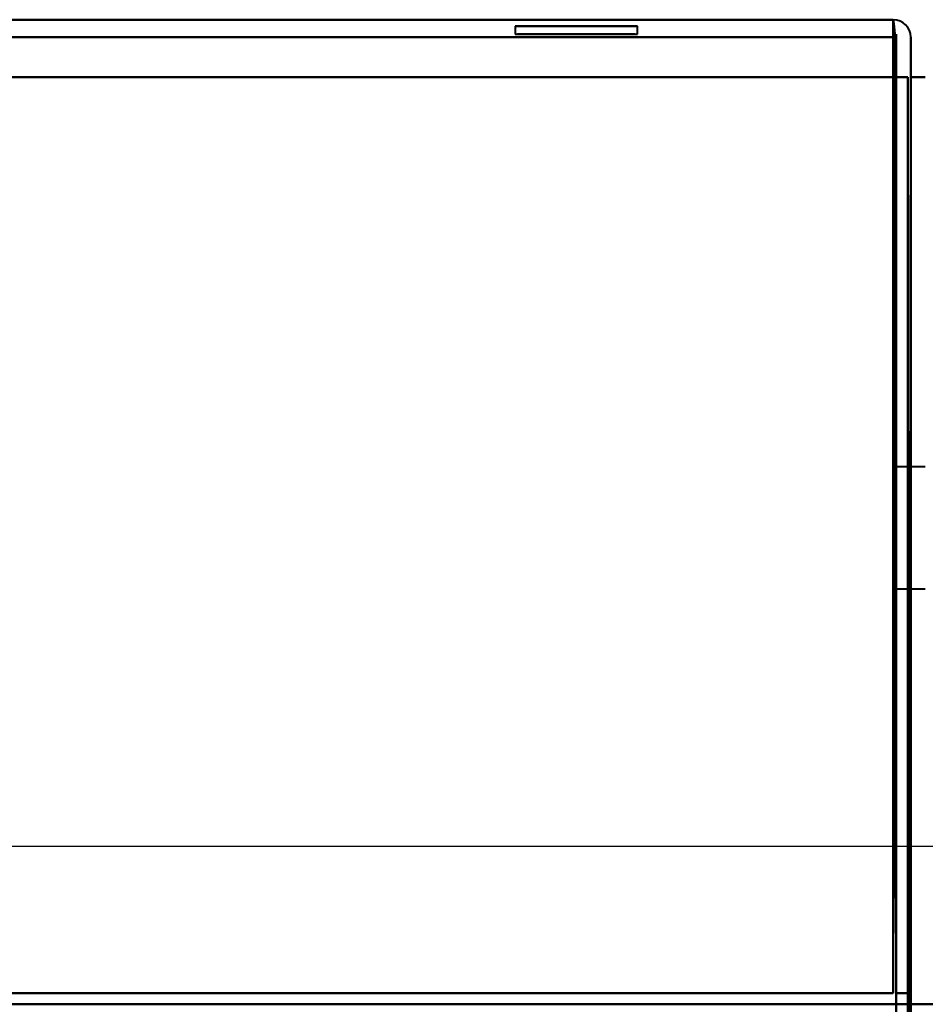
# Model space of a CAD drawing. Header units: millimetres. Extents: x -1115 to 1388, y -280 to 1010.
# Tile 39 of 76: x 296 to 327, y 129 to 163. Entities that reach past the tile are written whole.
import ezdxf

# ---------------------------------------------------------------- set-up
doc = ezdxf.new("R2010")
doc.units = ezdxf.units.MM
for name, color, linetype, lineweight in [('A-ANNO-DIMS', 211, 'Continuous', 30), ('A-ANNO-DIMS-20', 211, 'Continuous', 30), ('G-IMPT', 8, 'Continuous', 40)]:
    doc.layers.add(name, color=color, linetype=linetype, lineweight=lineweight)
doc.styles.add('Arial_1', font='arial.ttf', dxfattribs={"height": 60})
doc.dimstyles.new('Linéaire', dxfattribs={"dimscale": 304.8, "dimtxt": 61.215564, "dimasz": 0.131234, "dimexe": 0.131234, "dimexo": 0.131234, "dimgap": 0.131234, "dimtad": 1, "dimdec": 0, "dimzin": 0, "dimdsep": 46, "dimtxsty": 'Arial_1', "dimblk1": 'OBLIQUE', "dimblk2": 'OBLIQUE', "dimsah": 1, "dimcen": 0.09, "dimazin": 0, "dimtfac": 1, "dimtdec": 4, "dimtix": 1, "dimtmove": 0, "dimatfit": 3, "dimfxl": 1, "dimtvp": 1, "dimtfill": 1, "dimtolj": 1, "dimtzin": 0, "dimarcsym": 2})

# ---------------------------------------------------------------- blocks, each defined once
blk = doc.blocks.new('NEXA 700 CALQUES_dwg-751640-Droite')
at = {"layer": 'G-IMPT'}
for p, q in [((325.9, 163.352), (-323.9, 163.352)), ((319.165, 163.352), (310.835, 163.352)), ((315, 163.352), (310.835, 163.352)), ((319.165, 163.352), (310.835, 163.352)), ((315, 163.352), (310.835, 163.352)), ((310.835, 163.352), (315, 163.352)), ((310.835, 163.352), (315, 163.352)), ((319.165, 163.352), (315, 163.352)), ((319.165, 163.352), (315, 163.352)), ((315, 163.352), (319.165, 163.352)), ((315, 163.352), (319.165, 163.352)), ((325.9, 162.752), (325.9, 163.352)), ((325.9, 162.752), (325.9, 163.352)), ((325.9, 163.352), (325.9, 162.752)), ((325.9, 163.352), (325.9, 162.752)), ((312.9, 163.124), (312.9, 162.852)), ((312.9, 163.124), (312.9, 162.852)), ((312.9, 163.124), (315, 163.124)), ((317.1, 163.124), (312.9, 163.124)), ((317.1, 163.124), (312.9, 163.124)), ((312.9, 163.124), (315, 163.124)), ((317.1, 163.124), (312.9, 163.124)), ((317.1, 163.124), (312.9, 163.124)), ((315, 163.124), (317.1, 163.124)), ((315, 163.124), (317.1, 163.124)), ((315, 163.124), (317.1, 163.124)), ((315, 163.124), (317.1, 163.124)), ((317.1, 162.852), (317.1, 163.124)), ((317.1, 162.852), (317.1, 163.124)), ((312.9, 162.852), (315, 162.852)), ((312.9, 162.852), (317.1, 162.852)), ((312.9, 162.852), (317.1, 162.852)), ((312.9, 162.852), (315, 162.852)), ((315, 162.852), (312.98, 162.852)), ((315, 162.852), (312.98, 162.852)), ((317.02, 162.852), (315, 162.852)), ((315, 162.852), (317.1, 162.852)), ((317.02, 162.852), (315, 162.852)), ((315, 162.852), (317.1, 162.852)), ((327, 147.972), (326, 147.972)), ((327, 147.972), (326, 147.972)), ((327, 147.972), (326, 147.972)), ((326, 147.972), (326, 143.772)), ((326, 147.972), (326, 145.872)), ((326, 145.872), (326, 147.972)), ((326, 147.972), (326, 143.772)), ((326, 147.972), (326, 145.872)), ((326, 145.872), (326, 147.972)), ((326, 147.972), (326, 143.772)), ((326, 147.972), (326, 145.872)), ((326, 145.872), (326, 147.972)), ((326, 145.872), (326, 143.772)), ((326, 143.772), (326, 145.872)), ((326, 145.872), (326, 143.772)), ((326, 143.772), (326, 145.872)), ((326, 145.872), (326, 143.772)), ((326, 143.772), (326, 145.872)), ((326, 143.772), (327, 143.772)), ((326, 143.772), (327, 143.772)), ((326, 143.772), (327, 143.772))]:
    blk.add_line(p, q, dxfattribs=at)
at = {"layer": 'G-IMPT', "flags": 128}
for points in [[(-323.9, 163.352), (-161.45, 163.352), (1, 163.352), (163.45, 163.352), (325.9, 163.352)], [(325.9, 163.352), (163.45, 163.352), (1, 163.352), (-161.45, 163.352), (-323.9, 163.352)], [(-323.9, 163.352), (-161.45, 163.352), (1, 163.352), (163.45, 163.352), (325.9, 163.352)], [(325.9, 163.352), (163.45, 163.352), (1, 163.352), (-161.45, 163.352), (-323.9, 163.352)], [(325.9, 163.352), (325.9, 163.227), (325.9, 163.102), (325.9, 162.977), (325.9, 162.852)], [(325.95, 162.852), (325.937, 162.977), (325.925, 163.102), (325.913, 163.227), (325.9, 163.352)], [(325.9, 163.352), (325.913, 163.227), (325.925, 163.102), (325.937, 162.977), (325.95, 162.852)], [(325.9, 162.852), (325.9, 162.977), (325.9, 163.102), (325.9, 163.227), (325.9, 163.352)], [(325.9, 162.752), (163.45, 162.752), (1, 162.752), (-161.45, 162.752), (-323.9, 162.752)], [(-323.9, 162.752), (-161.45, 162.752), (1, 162.752), (163.45, 162.752), (325.9, 162.752)], [(325.9, 162.752), (163.45, 162.752), (1, 162.752), (-161.45, 162.752), (-323.9, 162.752)], [(-323.9, 162.752), (-161.45, 162.752), (1, 162.752), (163.45, 162.752), (325.9, 162.752)], [(325.9, 129.852), (325.913, 138.102), (325.925, 146.352), (325.937, 154.602), (325.95, 162.852)], [(325.95, 162.852), (325.937, 154.602), (325.925, 146.352), (325.913, 138.102), (325.9, 129.852)], [(325.9, 162.852), (325.9, 154.602), (325.9, 146.352), (325.9, 138.102), (325.9, 129.852)], [(325.9, 129.852), (325.9, 138.102), (325.9, 146.352), (325.9, 154.602), (325.9, 162.852)], [(325.9, 161.372), (325.9, 161.717), (325.9, 162.062), (325.9, 162.407), (325.9, 162.752)], [(325.9, 162.752), (325.9, 162.407), (325.9, 162.062), (325.9, 161.717), (325.9, 161.372)], [(325.9, 161.372), (325.9, 161.717), (325.9, 162.062), (325.9, 162.407), (325.9, 162.752)], [(325.9, 162.752), (325.9, 162.407), (325.9, 162.062), (325.9, 161.717), (325.9, 161.372)], [(325.95, 162.852), (325.962, 154.357), (325.975, 145.862), (325.988, 137.367), (326, 128.872)], [(326, 128.872), (325.988, 137.367), (325.975, 145.862), (325.962, 154.357), (325.95, 162.852)], [(326, 129.852), (325.988, 138.102), (325.975, 146.352), (325.962, 154.602), (325.95, 162.852)], [(325.95, 162.852), (325.962, 154.602), (325.975, 146.352), (325.988, 138.102), (326, 129.852)], [(326, 128.872), (326, 137.367), (326, 145.862), (326, 154.357), (326, 162.852)], [(326, 162.852), (326, 154.602), (326, 146.352), (326, 138.102), (326, 129.852)], [(326, 129.852), (326, 138.102), (326, 146.352), (326, 154.602), (326, 162.852)], [(326, 162.852), (326, 154.357), (326, 145.862), (326, 137.367), (326, 128.872)], [(326.5, 162.752), (326.5, 162.407), (326.5, 162.062), (326.5, 161.717), (326.5, 161.372)], [(326.5, 161.372), (326.5, 161.717), (326.5, 162.062), (326.5, 162.407), (326.5, 162.752)], [(326.5, 162.752), (326.5, 162.407), (326.5, 162.062), (326.5, 161.717), (326.5, 161.372)], [(326.5, 161.372), (326.5, 161.717), (326.5, 162.062), (326.5, 162.407), (326.5, 162.752)], [(-323.9, 161.372), (-161.325, 161.372), (1.25, 161.372), (163.825, 161.372), (326.4, 161.372)], [(326.4, 161.372), (163.825, 161.372), (1.25, 161.372), (-161.325, 161.372), (-323.9, 161.372)], [(-323.9, 161.372), (-161.45, 161.372), (1, 161.372), (163.45, 161.372), (325.9, 161.372)], [(325.9, 161.372), (163.45, 161.372), (1, 161.372), (-161.45, 161.372), (-323.9, 161.372)], [(-323.9, 161.372), (-161.325, 161.372), (1.25, 161.372), (163.825, 161.372), (326.4, 161.372)], [(325.9, 161.372), (163.45, 161.372), (1, 161.372), (-161.45, 161.372), (-323.9, 161.372)], [(-323.9, 161.372), (-161.45, 161.372), (1, 161.372), (163.45, 161.372), (325.9, 161.372)], [(326.4, 161.372), (163.825, 161.372), (1.25, 161.372), (-161.325, 161.372), (-323.9, 161.372)], [(325.9, 129.852), (325.9, 137.732), (325.9, 145.612), (325.9, 153.492), (325.9, 161.372)], [(325.9, 161.372), (325.9, 153.492), (325.9, 145.612), (325.9, 137.732), (325.9, 129.852)], [(325.9, 129.852), (325.9, 137.732), (325.9, 145.612), (325.9, 153.492), (325.9, 161.372)], [(325.9, 161.372), (326.025, 161.372), (326.15, 161.372), (326.275, 161.372), (326.4, 161.372)], [(326.4, 161.372), (326.275, 161.372), (326.15, 161.372), (326.025, 161.372), (325.9, 161.372)], [(326.4, 161.372), (326.275, 161.372), (326.15, 161.372), (326.025, 161.372), (325.9, 161.372)], [(325.9, 161.372), (325.9, 153.492), (325.9, 145.612), (325.9, 137.732), (325.9, 129.852)], [(325.9, 161.372), (326.025, 161.372), (326.15, 161.372), (326.275, 161.372), (326.4, 161.372)], [(326.4, 161.372), (326.4, 153.397), (326.4, 145.422), (326.4, 137.447), (326.4, 129.472)], [(326.4, 129.472), (326.4, 137.447), (326.4, 145.422), (326.4, 153.397), (326.4, 161.372)], [(326.4, 128.922), (326.4, 137.035), (326.4, 145.147), (326.4, 153.26), (326.4, 161.372)], [(326.4, 161.372), (326.4, 153.397), (326.4, 145.422), (326.4, 137.447), (326.4, 129.472)], [(326.4, 161.372), (326.4, 153.272), (326.4, 145.172), (326.4, 137.072), (326.4, 128.972)], [(326.4, 129.472), (326.4, 137.447), (326.4, 145.422), (326.4, 153.397), (326.4, 161.372)], [(326.4, 161.372), (326.4, 153.26), (326.4, 145.147), (326.4, 137.035), (326.4, 128.922)], [(326.4, 128.972), (326.4, 137.072), (326.4, 145.172), (326.4, 153.272), (326.4, 161.372)], [(326.5, 161.372), (326.488, 153.26), (326.475, 145.147), (326.462, 137.035), (326.45, 128.922)], [(326.45, 128.922), (326.462, 137.035), (326.475, 145.147), (326.488, 153.26), (326.5, 161.372)], [(326.5, 161.372), (326.625, 161.372), (326.75, 161.372), (326.875, 161.372), (327, 161.372)], [(327, 161.372), (326.875, 161.372), (326.75, 161.372), (326.625, 161.372), (326.5, 161.372)], [(326.5, 129.852), (326.5, 137.732), (326.5, 145.612), (326.5, 153.492), (326.5, 161.372)], [(326.5, 161.372), (326.5, 153.272), (326.5, 145.172), (326.5, 137.072), (326.5, 128.972)], [(326.5, 128.972), (326.5, 137.072), (326.5, 145.172), (326.5, 153.272), (326.5, 161.372)], [(326.5, 161.372), (326.5, 153.492), (326.5, 145.612), (326.5, 137.732), (326.5, 129.852)], [(326.5, 161.372), (326.5, 153.492), (326.5, 145.612), (326.5, 137.732), (326.5, 129.852)], [(326.5, 129.852), (326.5, 137.732), (326.5, 145.612), (326.5, 153.492), (326.5, 161.372)], [(327, 161.372), (326.875, 161.372), (326.75, 161.372), (326.625, 161.372), (326.5, 161.372)], [(326.5, 161.372), (326.625, 161.372), (326.75, 161.372), (326.875, 161.372), (327, 161.372)], [(-323.9, 129.852), (-161.45, 129.852), (1, 129.852), (163.45, 129.852), (325.9, 129.852)], [(325.9, 129.852), (163.45, 129.852), (1, 129.852), (-161.45, 129.852), (-323.9, 129.852)], [(-323.9, 129.852), (-161.45, 129.852), (1, 129.852), (163.45, 129.852), (325.9, 129.852)], [(325.9, 129.852), (163.45, 129.852), (1, 129.852), (-161.45, 129.852), (-323.9, 129.852)], [(325.9, 129.852), (163.45, 129.852), (1, 129.852), (-161.45, 129.852), (-323.9, 129.852)], [(-323.9, 129.852), (-161.45, 129.852), (1, 129.852), (163.45, 129.852), (325.9, 129.852)], [(-323.9, 129.852), (-161.45, 129.852), (1, 129.852), (163.45, 129.852), (325.9, 129.852)], [(325.9, 129.852), (163.45, 129.852), (1, 129.852), (-161.45, 129.852), (-323.9, 129.852)], [(326, 129.852), (326.125, 129.852), (326.25, 129.852), (326.375, 129.852), (326.5, 129.852)], [(326.5, 129.852), (326.375, 129.852), (326.25, 129.852), (326.125, 129.852), (326, 129.852)], [(326.5, 129.852), (326.375, 129.852), (326.25, 129.852), (326.125, 129.852), (326, 129.852)], [(326, 129.852), (326.125, 129.852), (326.25, 129.852), (326.375, 129.852), (326.5, 129.852)], [(-323.9, 129.472), (-152.7, 129.472), (18.5, 129.472), (189.7, 129.472), (360.9, 129.472)], [(326.4, 129.472), (163.825, 129.472), (1.25, 129.472), (-161.325, 129.472), (-323.9, 129.472)], [(329, 129.472), (328.35, 129.472), (327.7, 129.472), (327.05, 129.472), (326.4, 129.472)]]:
    blk.add_lwpolyline(points, dxfattribs=at)
at = {"layer": 'G-IMPT'}
blk.add_arc((325.9, 162.752), 0.6, 0, 90, dxfattribs=at)
blk.add_arc((325.9, 162.752), 0.6, 0, 90, dxfattribs=at)
blk.add_arc((325.9, 162.752), 0.6, 0, 90, dxfattribs=at)
blk.add_arc((325.9, 162.752), 0.6, 0, 90, dxfattribs=at)
blk = doc.blocks.new('DIMBLOCK3-Droite')
at = {"layer": 'A-ANNO-DIMS-20'}
for p, q in [((0, 134.913), (0, 174.913)), ((362, 134.913), (362, 174.913)), ((0, 134.913), (362, 134.913)), ((0, 134.913), (0, 123.197)), ((362, 134.913), (362, 123.197))]:
    blk.add_line(p, q, dxfattribs=at)
at = {"layer": 'A-ANNO-DIMS-20', "lineweight": 50}
for p, q in [((0, 134.913), (20, 154.913)), ((362, 134.913), (382, 154.913)), ((0, 134.913), (-20, 114.913)), ((362, 134.913), (342, 114.913))]:
    blk.add_line(p, q, dxfattribs=at)
at = {"layer": 'A-ANNO-DIMS-20', "color": 0, "insert": (111.779, 252.807), "char_height": 60, "width": 166.12962, "attachment_point": 1, "line_spacing_factor": 0.941778, "style": 'Arial_1', "bg_fill": 3, "box_fill_scale": 1.25, "bg_fill_color": 256, "bg_fill_true_color": 13158600, "bg_fill_transparency": 0}
blk.add_mtext('362', dxfattribs=at)
blk = doc.blocks.new('_Oblique')
at = {"color": 0, "linetype": 'ByBlock', "lineweight": -2}
blk.add_line((-0.5, -0.5), (0.5, 0.5), dxfattribs=at)

msp = doc.modelspace()

# ---------------------------------------------------------------- block references
at = {"layer": 'G-IMPT'}
msp.add_blockref('NEXA 700 CALQUES_dwg-751640-Droite', (0, 0), dxfattribs=at)

# ---------------------------------------------------------------- next in the draw order: dimensions: what is measured, and where the dimension line sits
at = {"layer": 'A-ANNO-DIMS'}
dim = msp.add_linear_dim(base=(362, 134.913), p1=(0, 163.197), p2=(362, 163.197), dimstyle='Linéaire', override={"dimpost": '<>', "dimfxl": 362}, dxfattribs=at)
dim.commit()
dim.dimension.update_dxf_attribs({"geometry": 'DIMBLOCK3-Droite', "text_midpoint": (181, 205.568)})

doc.saveas('drawing.dxf')
